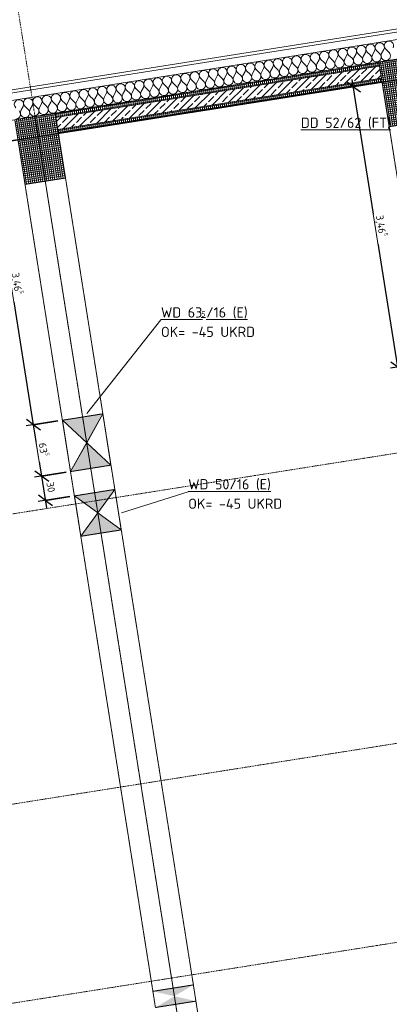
# Model space of a CAD drawing. Header units: millimetres. Extents: x 1523 to 74793, y -36705 to 10268.
# Tile 35 of 48: x 53826 to 58337, y -20143 to -8121. Entities that reach past the tile are written whole.
import ezdxf

# ---------------------------------------------------------------- set-up
doc = ezdxf.new("R2010")
doc.units = ezdxf.units.MM
for name, pattern in [('IMPORT-STRICHPUNKT _7_', [20, 10, -5, 0, -5]), ('IMPORT-VERDECKT _8_', [7.5, 5, -2.5]), ('Rasterlinie', [22.225, 12.7, -3.175, 3.175, -3.175]), ('Verdeckt 2x', [3.572, 2.3813, -1.1907])]:
    doc.linetypes.add(name, pattern=pattern)
for name, color, linetype, lineweight, true_color in [('10 A--Fassade', 7, 'Continuous', 13, 0x656565), ('90 A--Achsraster _1_50_', 7, 'IMPORT-STRICHPUNKT _7_', 13, 0x656565), ('AD', 1, 'Continuous', 13, 0xff0000), ('Neubau_10 A--Stütze', 7, 'Continuous', 13, 0x656565), ('Neubau_10 A--Wand außen _tragend_', 7, 'Continuous', 13, 0x656565), ('Neubau_30 A--Träger _ Dachkonstruktion', 7, 'IMPORT-VERDECKT _8_', 13, 0x656565), ('Xref_706_5_--_ÜP_01_000_18_Übersichtsplan OG1_IFC 2025_01_13_dwg', 7, 'Continuous', 13, 0x767676), ('XX', 7, 'Continuous', 18, 0x804040)]:
    doc.layers.add(name, color=color, linetype=linetype, lineweight=lineweight, true_color=true_color)
for name, color, linetype, lineweight in [('AD_Detail', 7, 'Continuous', 13), ('Ax-50_BM-Bem', 7, 'Continuous', 9), ('Ax_BM-Bem', 7, 'Continuous', 9), ('GB_HLS-OBJ', 7, 'Continuous', 18), ('M-EQPM-___-IDEN', 7, 'Continuous', 9), ('S-GRID-____-OTLN', 7, 'Continuous', 9)]:
    doc.layers.add(name, color=color, linetype=linetype, lineweight=lineweight)
doc.styles.add('ISOCPEUR', font='isocpeur.ttf', dxfattribs={"height": 125})
doc.styles.add('ISOCPEUR_2', font='isocpeur.ttf', dxfattribs={"height": 90})
doc.styles.add('ISOCPEUR_3', font='isocpeur.ttf', dxfattribs={"height": 62.5})
doc.dimstyles.new('KI_1_8_mm_Isocpeur__cm_m__Aufrundung_auf_5_mm_ELT_Gesamtbemaßung', dxfattribs={"dimscale": 304.8, "dimtxt": 89.638306, "dimasz": 0.492126, "dimexe": 0.295276, "dimexo": 0.0625, "dimgap": 0.049213, "dimtad": 1, "dimdec": 1, "dimlfac": 0.1, "dimrnd": 0.5, "dimdsep": 46, "dimtxsty": 'ISOCPEUR_2', "dimblk1": 'OBLIQUE', "dimblk2": 'OBLIQUE', "dimsah": 1, "dimcen": 0.09, "dimdle": 0.295276, "dimadec": 0, "dimazin": 0, "dimtfac": 1, "dimtdec": 4, "dimtix": 1, "dimtmove": 0, "dimatfit": 3, "dimfxl": 0.984252, "dimfxlon": 1, "dimtvp": 1, "dimtfill": 1, "dimtolj": 1, "dimtzin": 0, "dimlwd": 25, "dimlwe": 25, "dimarcsym": 2})
doc.dimstyles.new('KI_1_8_mm_Isocpeur__cm_m__Aufrundung_auf_5_mm_ELT_Gesamtbemaßung_1', dxfattribs={"dimscale": 304.8, "dimtxt": 89.638306, "dimasz": 0.492126, "dimexe": 0.295276, "dimexo": 0.0625, "dimgap": 0.049213, "dimtad": 1, "dimlfac": 0.001, "dimrnd": 0.005, "dimzin": 0, "dimdsep": 46, "dimtxsty": 'ISOCPEUR_2', "dimblk1": 'OBLIQUE', "dimblk2": 'OBLIQUE', "dimsah": 1, "dimcen": 0.09, "dimdle": 0.295276, "dimadec": 0, "dimazin": 0, "dimtfac": 1, "dimtdec": 4, "dimtix": 1, "dimtmove": 0, "dimatfit": 3, "dimfxl": 0.984252, "dimfxlon": 1, "dimtvp": 1, "dimtfill": 1, "dimtolj": 1, "dimtzin": 0, "dimlwd": 25, "dimlwe": 25, "dimarcsym": 2})
pattern_1 = [(275.336, (0, 0), (24.891662, 2.324905), []), (5.336, (0, 0), (-2.324905, 24.891662), [])]

# ---------------------------------------------------------------- blocks, each defined once
blk = doc.blocks.new('SuD_WD_RB Allgemein - SuD_WD_RB Allgemein-37359852-SuD_1_OG gesamt Plot  - Blatt 2')
at = {"layer": 'AD', "lineweight": 18}
blk.add_hatch(color=256, dxfattribs=at).paths.add_polyline_path([(-500, -317.5), (0, -317.5), (-250, 0)])
at = {"layer": 'AD_Detail', "lineweight": 18, "true_color": 0xff0000}
blk.add_hatch(color=1, dxfattribs=at).paths.add_polyline_path([(-250, 0), (0, 317.5), (-500, 317.5)])
at = {"layer": 'AD', "color": 7}
for p, q in [((-500, -317.5), (0, 317.5)), ((-500, 317.5), (0, -317.5)), ((-500, -317.5), (-500, 317.5)), ((-500, 317.5), (0, 317.5)), ((0, 317.5), (0, -317.5)), ((0, -317.5), (-500, -317.5))]:
    blk.add_line(p, q, dxfattribs=at)
at = {"layer": 'AD_Detail'}
for p, q in [((0, 317.5), (-500, 317.5)), ((-500, 317.5), (-250, 0)), ((-250, 0), (0, 317.5)), ((-250, 0), (-500, -317.5)), ((0, -317.5), (-250, 0)), ((-500, -317.5), (0, -317.5))]:
    blk.add_line(p, q, dxfattribs=at)
blk = doc.blocks.new('SuD_WD_RB Allgemein - SuD_WD_RB Allgemein-37498414-SuD_1_OG gesamt Plot  - Blatt 2')
at = {"layer": 'AD', "lineweight": 18}
blk.add_hatch(color=256, dxfattribs=at).paths.add_polyline_path([(-500, -250), (0, -250), (-250, 0)])
at = {"layer": 'AD_Detail', "lineweight": 18, "true_color": 0xff0000}
blk.add_hatch(color=1, dxfattribs=at).paths.add_polyline_path([(-250, 0), (0, 250), (-500, 250)])
at = {"layer": 'AD', "color": 7}
for p, q in [((-500, -250), (0, 250)), ((-500, 250), (0, -250)), ((-500, -250), (-500, 250)), ((-500, 250), (0, 250)), ((0, 250), (0, -250)), ((0, -250), (-500, -250))]:
    blk.add_line(p, q, dxfattribs=at)
at = {"layer": 'AD_Detail'}
for p, q in [((0, 250), (-500, 250)), ((-500, 250), (-250, 0)), ((-250, 0), (0, 250)), ((-250, 0), (-500, -250)), ((0, -250), (-250, 0)), ((-500, -250), (0, -250))]:
    blk.add_line(p, q, dxfattribs=at)
blk = doc.blocks.new('Xref_706_5_--_ÜP_01_000_15_Übersichtsplan OG1_IFC 2024_08_01_dwg__X249-41956784-SuD_1_OG gesamt Plot  - Blatt 2')
at = {"layer": '10 A--Fassade', "color": 9, "true_color": 0xcbcbcb}
for p, q in [((4967, -32135), (5011, -32099)), ((4968, -32158), (5015, -32190)), ((4972, -32249), (5016, -32213)), ((4973, -32272), (5020, -32304)), ((4977, -32363), (5021, -32327)), ((4978, -32386), (5026, -32418)), ((4983, -32478), (5027, -32441)), ((4984, -32500), (5031, -32533)), ((4988, -32592), (5032, -32555)), ((4989, -32615), (5036, -32647)), ((4993, -32706), (5037, -32669)), ((4994, -32729), (5042, -32761)), ((4999, -32820), (5043, -32784)), ((5000, -32843), (5047, -32875)), ((5004, -32934), (5048, -32898)), ((5005, -32957), (5052, -32989)), ((5009, -33048), (5053, -33012)), ((5010, -33071), (5057, -33103)), ((5014, -33163), (5059, -33126)), ((5016, -33185), (5063, -33217)), ((5020, -33277), (5064, -33240)), ((5021, -33300), (5068, -33332)), ((5025, -33391), (5069, -33354)), ((5026, -33414), (5073, -33446)), ((5030, -33505), (5075, -33469)), ((5032, -33528), (5079, -33560)), ((5036, -33619), (5080, -33583)), ((5037, -33642), (5084, -33674)), ((5041, -33733), (5085, -33697)), ((5042, -33756), (5089, -33788)), ((5046, -33847), (5090, -33811)), ((5047, -33870), (5095, -33902)), ((5052, -33962), (5096, -33925)), ((5053, -33984), (5100, -34017)), ((5057, -34076), (5101, -34039)), ((5058, -34099), (5105, -34131)), ((5062, -34190), (5106, -34154)), ((5063, -34213), (5111, -34245)), ((5068, -34304), (5112, -34268)), ((5069, -34327), (5116, -34359)), ((5073, -34418), (5117, -34382)), ((5074, -34441), (5121, -34473)), ((5078, -34532), (5122, -34496)), ((5079, -34555), (5127, -34587)), ((5084, -34647), (5128, -34610)), ((5085, -34669), (5132, -34702)), ((5089, -34761), (5133, -34724)), ((5090, -34784), (5137, -34816)), ((5094, -34875), (5138, -34839)), ((5095, -34898), (5143, -34930)), ((5100, -34989), (5144, -34953)), ((5101, -35012), (5148, -35044)), ((5105, -35103), (5149, -35067)), ((5106, -35126), (5153, -35158)), ((5110, -35217), (5154, -35181)), ((5111, -35240), (5159, -35272)), ((5116, -35332), (5160, -35295)), ((5117, -35354), (5164, -35387)), ((5121, -35446), (5165, -35409)), ((5122, -35469), (5169, -35501)), ((5126, -35560), (5170, -35524)), ((5127, -35583), (5175, -35615)), ((5132, -35674), (5176, -35638)), ((5133, -35697), (5180, -35729)), ((5137, -35788), (5181, -35752)), ((5138, -35811), (5185, -35843)), ((5142, -35902), (5186, -35866)), ((5143, -35925), (5190, -35957)), ((5147, -36017), (5192, -35980)), ((5149, -36039), (5196, -36072)), ((5153, -36131), (5197, -36094)), ((5154, -36154), (5201, -36186)), ((5158, -36245), (5202, -36209)), ((5159, -36268), (5206, -36300)), ((5163, -36359), (5208, -36323)), ((5165, -36382), (5212, -36414)), ((5169, -36473), (5213, -36437)), ((5170, -36496), (5217, -36528)), ((5174, -36587), (5218, -36551)), ((5175, -36610), (5222, -36642))]:
    blk.add_line(p, q, dxfattribs=at)
for centre, start, end in [((4930, -32091), 55.7982, 309.538), ((5047, -32143), 2.6681, 129.538), ((4936, -32205), 55.7982, 309.538), ((5047, -32143), 235.7982, 2.6681), ((5052, -32257), 2.6681, 129.538), ((4941, -32319), 55.7982, 309.538), ((5052, -32257), 235.7982, 2.6681), ((5058, -32371), 2.6681, 129.538), ((4946, -32433), 55.7982, 309.538), ((5058, -32371), 235.7982, 2.6681), ((5063, -32485), 2.6681, 129.538), ((4952, -32548), 55.7982, 309.538), ((5063, -32485), 235.7982, 2.6681), ((5068, -32599), 2.6681, 129.538), ((4957, -32662), 55.7982, 309.538), ((5068, -32599), 235.7982, 2.6681), ((5074, -32714), 2.6681, 129.538), ((4962, -32776), 55.7982, 309.538), ((5074, -32714), 235.7982, 2.6681), ((5079, -32828), 2.6681, 129.538), ((4967, -32890), 55.7982, 309.538), ((5079, -32828), 235.7982, 2.6681), ((5084, -32942), 2.6681, 129.538), ((5084, -32942), 235.7982, 2.6681), ((4973, -33004), 55.7982, 309.538), ((5090, -33056), 2.6681, 129.538), ((5090, -33056), 235.7982, 2.6681), ((4978, -33118), 55.7982, 309.538), ((4983, -33233), 55.7982, 309.538), ((5095, -33170), 2.6681, 129.538), ((5095, -33170), 235.7982, 2.6681), ((4989, -33347), 55.7982, 309.538), ((5100, -33284), 2.6681, 129.538), ((5100, -33284), 235.7982, 2.6681), ((4994, -33461), 55.7982, 309.538), ((5106, -33399), 2.6681, 129.538), ((5106, -33399), 235.7982, 2.6681), ((4999, -33575), 55.7982, 309.538), ((5111, -33513), 2.6681, 129.538), ((5111, -33513), 235.7982, 2.6681), ((5005, -33689), 55.7982, 309.538), ((5116, -33627), 2.6681, 129.538), ((5116, -33627), 235.7982, 2.6681), ((5010, -33803), 55.7982, 309.538), ((5122, -33741), 2.6681, 129.538), ((5122, -33741), 235.7982, 2.6681), ((5015, -33918), 55.7982, 309.538), ((5127, -33855), 2.6681, 129.538), ((5127, -33855), 235.7982, 2.6681), ((5021, -34032), 55.7982, 309.538), ((5132, -33969), 2.6681, 129.538), ((5132, -33969), 235.7982, 2.6681), ((5026, -34146), 55.7982, 309.538), ((5137, -34084), 2.6681, 129.538), ((5137, -34084), 235.7982, 2.6681), ((5143, -34198), 2.6681, 129.538), ((5031, -34260), 55.7982, 309.538), ((5143, -34198), 235.7982, 2.6681), ((5148, -34312), 2.6681, 129.538), ((5037, -34374), 55.7982, 309.538), ((5148, -34312), 235.7982, 2.6681), ((5153, -34426), 2.6681, 129.538), ((5042, -34488), 55.7982, 309.538), ((5153, -34426), 235.7982, 2.6681), ((5159, -34540), 2.6681, 129.538), ((5047, -34603), 55.7982, 309.538), ((5159, -34540), 235.7982, 2.6681), ((5164, -34654), 2.6681, 129.538), ((5053, -34717), 55.7982, 309.538), ((5164, -34654), 235.7982, 2.6681), ((5169, -34768), 2.6681, 129.538), ((5058, -34831), 55.7982, 309.538), ((5169, -34768), 235.7982, 2.6681), ((5175, -34883), 2.6681, 129.538), ((5063, -34945), 55.7982, 309.538), ((5175, -34883), 235.7982, 2.6681), ((5180, -34997), 2.6681, 129.538), ((5069, -35059), 55.7982, 309.538), ((5180, -34997), 235.7982, 2.6681), ((5185, -35111), 2.6681, 129.538), ((5074, -35173), 55.7982, 309.538), ((5185, -35111), 235.7982, 2.6681), ((5191, -35225), 2.6681, 129.538), ((5191, -35225), 235.7982, 2.6681), ((5079, -35288), 55.7982, 309.538), ((5085, -35402), 55.7982, 309.538), ((5196, -35339), 2.6681, 129.538), ((5196, -35339), 235.7982, 2.6681), ((5090, -35516), 55.7982, 309.538), ((5201, -35453), 2.6681, 129.538), ((5201, -35453), 235.7982, 2.6681), ((5095, -35630), 55.7982, 309.538), ((5207, -35568), 2.6681, 129.538), ((5207, -35568), 235.7982, 2.6681), ((5100, -35744), 55.7982, 309.538), ((5212, -35682), 2.6681, 129.538), ((5212, -35682), 235.7982, 2.6681), ((5106, -35858), 55.7982, 309.538), ((5217, -35796), 2.6681, 129.538), ((5217, -35796), 235.7982, 2.6681), ((5111, -35972), 55.7982, 309.538), ((5223, -35910), 2.6681, 129.538), ((5223, -35910), 235.7982, 2.6681), ((5116, -36087), 55.7982, 309.538), ((5228, -36024), 2.6681, 129.538), ((5228, -36024), 235.7982, 2.6681), ((5122, -36201), 55.7982, 309.538), ((5233, -36138), 2.6681, 129.538), ((5233, -36138), 235.7982, 2.6681), ((5127, -36315), 55.7982, 309.538), ((5239, -36253), 2.6681, 129.538), ((5239, -36253), 235.7982, 2.6681), ((5132, -36429), 55.7982, 309.538), ((5244, -36367), 2.6681, 129.538), ((5244, -36367), 235.7982, 2.6681), ((5249, -36481), 2.6681, 129.538), ((5138, -36543), 55.7982, 309.538), ((5249, -36481), 235.7982, 2.6681), ((5255, -36595), 2.6681, 129.538), ((5143, -36657), 55.7982, 309.538), ((5255, -36595), 235.7982, 2.6681), ((5260, -36709), 2.6681, 129.538)]:
    blk.add_arc(centre, 57.1, start, end, dxfattribs=at)
blk = doc.blocks.new('Xref_706_5_--_ÜP_01_000_15_Übersichtsplan OG1_IFC 2024_08_01_dwg_Standard-Rastermarker_7-41957088-SuD_1_OG gesamt Plot  - Blatt 2')
at = {"layer": '90 A--Achsraster _1_50_', "color": 9, "true_color": 0xcbcbcb}
blk.add_line((38626, 0), (93806, 0), dxfattribs=at)
blk = doc.blocks.new('Xref_706_5_--_ÜP_01_000_15_Übersichtsplan OG1_IFC 2024_08_01_dwg_Standard-Rastermarker_7-V1-SuD_1_OG gesamt Plot  - Blatt 2')
at = {"layer": '90 A--Achsraster _1_50_', "color": 9, "true_color": 0xcbcbcb}
blk.add_line((37914, 0), (93093, 0), dxfattribs=at)
blk = doc.blocks.new('Xref_706_5_--_ÜP_01_000_15_Übersichtsplan OG1_IFC 2024_08_01_dwg_Standard-Rastermarker_12-V4-SuD_1_OG gesamt Plot  - Blatt 2')
at = {"layer": '90 A--Achsraster _1_50_', "color": 9, "true_color": 0xcbcbcb}
blk.add_line((0, 0), (28500, 0), dxfattribs=at)
blk = doc.blocks.new('Xref_706_5_--_ÜP_01_000_15_Übersichtsplan OG1_IFC 2024_08_01_dwg_Standard-Rastermarker_7-V6-SuD_1_OG gesamt Plot  - Blatt 2')
at = {"layer": '90 A--Achsraster _1_50_', "color": 9, "true_color": 0xcbcbcb}
blk.add_line((37359, 0), (92538, 0), dxfattribs=at)
blk = doc.blocks.new('Xref_706_5_--_ÜP_01_000_15_Übersichtsplan OG1_IFC 2024_08_01_dwg_Standard-Rastermarker_7-V8-SuD_1_OG gesamt Plot  - Blatt 2')
at = {"layer": '90 A--Achsraster _1_50_', "color": 9, "true_color": 0xcbcbcb}
blk.add_line((36979, 0), (92158, 0), dxfattribs=at)
blk = doc.blocks.new('Xref_706_5_--_ÜP_01_000_18_Übersichtsplan OG1_IFC 2025_01_13_dwg-35464460-SuD_1_OG gesamt Plot  - Blatt 2')
at = {"layer": 'Neubau_10 A--Stütze', "true_color": 0xcbcbcb}
h = blk.add_hatch(dxfattribs=at)
h.set_pattern_fill('FP_17', color=9, style=0, pattern_type=2)
h.set_pattern_definition([(5.336, (6609.177, -31960.746), (-2.3249, 24.89166), []), (275.336, (6609.177, -31960.746), (24.89166, 2.3249), [])])
h.paths.add_polyline_path([(7406, -31886), (7359, -31389), (6563, -31463), (6609, -31961), (6858, -31937)])
h = blk.add_hatch(dxfattribs=at)
h.set_pattern_fill('FP_9', color=9, style=0, pattern_type=2)
h.set_pattern_definition([(5.336, (7027.682, -36441.243), (-2.3249, 24.89166), []), (275.336, (7027.682, -36441.243), (24.89166, 2.3249), [])])
h.paths.add_polyline_path([(7824, -36367), (7778, -35869), (6981, -35943), (7028, -36441), (7277, -36418)])
at = {"layer": 'Neubau_10 A--Wand außen _tragend_', "true_color": 0xcbcbcb}
h = blk.add_hatch(dxfattribs=at)
h.set_pattern_fill('FP_3', color=9, style=0, pattern_type=2)
h.set_pattern_definition(pattern_1)
h.paths.add_polyline_path([(7031, -35939), (6659, -31956), (6609, -31961), (6981, -35943)])
h = blk.add_hatch(dxfattribs=at)
h.set_pattern_fill('FP_6', color=9, style=0, pattern_type=2)
h.set_pattern_definition([(131.336, (0, 0), (90.1019, 79.25683), []), (131.336, (-45.05, -39.63), (90.1019, 79.25683), [90, -30])])
h.paths.add_polyline_path([(7180, -35925), (6808, -31942), (6659, -31956), (7031, -35939), (7110, -35931)])
h = blk.add_hatch(dxfattribs=at)
h.set_pattern_fill('FP_3', color=9, style=0, pattern_type=2)
h.set_pattern_definition(pattern_1)
h.paths.add_polyline_path([(7230, -35920), (6858, -31937), (6808, -31942), (7180, -35925)])
at = {"layer": 'Neubau_30 A--Träger _ Dachkonstruktion', "linetype": 'Continuous', "true_color": 0xededed}
for points in [[(17832, -35181), (17709, -34941), (17756, -35439), (17765, -35408)], [(17955, -35421), (17909, -34923), (17832, -35181)]]:
    blk.add_hatch(color=7, dxfattribs=at).paths.add_polyline_path(points)
h = blk.add_hatch(color=7, dxfattribs=at)
h.paths.add_polyline_path([(12155, -35962), (12155, -35962), (11883, -35737)])
h.paths.add_polyline_path([(12109, -35465), (12109, -35464), (12047, -35539)])
h = blk.add_hatch(color=7, dxfattribs=at)
h.paths.add_polyline_path([(11359, -36037), (11359, -36037), (11019, -35817)])
h.paths.add_polyline_path([(11312, -35539), (11312, -35539), (11214, -35632)])
at = {"layer": '10 A--Fassade', "color": 9, "true_color": 0xcbcbcb, "flags": 128}
for points in [[(10137, -72315), (7970, -49109), (7821, -47515), (5447, -22096), (5323, -20772), (5006, -17374)], [(5813, -26983), (5773, -26987), (7692, -47528), (7731, -47524), (7821, -47515), (8060, -47493), (6141, -26953), (6048, -25957), (5686, -22074), (5562, -20750), (5323, -20772)], [(10046, -72309), (7880, -49117), (7731, -47524), (5357, -22104), (5317, -22108), (5680, -25991), (5773, -26987)]]:
    blk.add_lwpolyline(points, dxfattribs=at)
at = {"layer": 'Neubau_10 A--Stütze', "color": 9, "true_color": 0xcbcbcb, "flags": 128}
for points in [[(7406, -31886), (7359, -31389), (6563, -31463), (6609, -31961)], [(7824, -36367), (7778, -35869), (6981, -35943), (7028, -36441)]]:
    blk.add_lwpolyline(points, close=True, dxfattribs=at)
at = {"layer": 'Neubau_10 A--Wand außen _tragend_', "color": 9, "true_color": 0xcbcbcb}
for p, q in [((6609, -31961), (6981, -35943)), ((6659, -31956), (7031, -35939)), ((6808, -31942), (7180, -35925)), ((7230, -35920), (6858, -31937))]:
    blk.add_line(p, q, dxfattribs=at)
at = {"layer": 'Neubau_30 A--Träger _ Dachkonstruktion', "color": 9, "true_color": 0xcbcbcb}
blk.add_line((7004, -36192), (25723, -34444), dxfattribs=at)
at = {"layer": 'Neubau_30 A--Träger _ Dachkonstruktion', "color": 9, "true_color": 0xcbcbcb, "flags": 128}
for points in [[(11193, -31030), (10894, -31058), (10940, -31556), (10308, -31615), (6609, -31961), (6563, -31463), (10262, -31117)], [(12155, -35962), (17756, -35439), (17955, -35421), (17909, -34923), (20925, -34641)], [(17709, -34941), (12109, -35464), (11611, -35511), (11658, -36009)], [(17909, -34923), (17709, -34941), (17756, -35439)], [(11359, -36037), (11658, -36009), (12155, -35962), (12109, -35464)], [(11611, -35511), (11312, -35539), (10680, -35598), (10727, -36096), (7028, -36441), (6981, -35943), (10680, -35598)], [(10727, -36096), (11359, -36037), (11312, -35539)]]:
    blk.add_lwpolyline(points, dxfattribs=at)
for name, p, rotation in [('Xref_706_5_--_ÜP_01_000_15_Übersichtsplan OG1_IFC 2024_08_01_dwg_Standard-Rastermarker_7-41957088-SuD_1_OG gesamt Plot  - Blatt 2', (14225, -110805), 95.33628353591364), ('Xref_706_5_--_ÜP_01_000_15_Übersichtsplan OG1_IFC 2024_08_01_dwg_Standard-Rastermarker_7-V1-SuD_1_OG gesamt Plot  - Blatt 2', (18705, -110387), 95.33628353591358), ('Xref_706_5_--_ÜP_01_000_15_Übersichtsplan OG1_IFC 2024_08_01_dwg_Standard-Rastermarker_7-V6-SuD_1_OG gesamt Plot  - Blatt 2', (22190, -110061), 95.33628353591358), ('Xref_706_5_--_ÜP_01_000_15_Übersichtsplan OG1_IFC 2024_08_01_dwg_Standard-Rastermarker_7-V8-SuD_1_OG gesamt Plot  - Blatt 2', (24580, -109838), 95.33628353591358), ('Xref_706_5_--_ÜP_01_000_15_Übersichtsplan OG1_IFC 2024_08_01_dwg__X249-41956784-SuD_1_OG gesamt Plot  - Blatt 2', (0, 0), 2.668141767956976), ('Xref_706_5_--_ÜP_01_000_15_Übersichtsplan OG1_IFC 2024_08_01_dwg_Standard-Rastermarker_12-V4-SuD_1_OG gesamt Plot  - Blatt 2', (28389, -34195), 185.3362835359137)]:
    blk.add_blockref(name, p, dxfattribs=dict(rotation=rotation))
blk = doc.blocks.new('DIMBLOCK25-SuD_1_OG gesamt Plot  - Blatt 2')
at = {"layer": 'Ax-50_BM-Bem', "lineweight": 25}
for p, q in [((54392, -13647), (54007, -13708)), ((54095, -13694), (54010, -13632)), ((54095, -13694), (54392, -13647)), ((54156, -14079), (54095, -13694)), ((54095, -13694), (54181, -13756)), ((54439, -13943), (54053, -14004)), ((54142, -13990), (54057, -13928)), ((54142, -13990), (54439, -13943)), ((54142, -13990), (54228, -14053))]:
    blk.add_line(p, q, dxfattribs=at)
at = {"layer": 'Ax-50_BM-Bem', "color": 0, "lineweight": 25, "insert": (54240, -13759), "char_height": 90, "width": 150.59, "attachment_point": 1, "rotation": 279, "line_spacing_factor": 1.149209, "style": 'ISOCPEUR_2', "bg_fill": 3, "box_fill_scale": 1.25, "bg_fill_color": 256, "bg_fill_true_color": 13158600, "bg_fill_transparency": 0}
blk.add_mtext('30', dxfattribs=at)
blk = doc.blocks.new('_Oblique')
at = {"color": 0, "linetype": 'ByBlock', "lineweight": -2}
blk.add_line((-0.5, -0.5), (0.5, 0.5), dxfattribs=at)
blk = doc.blocks.new('DIMBLOCK26-SuD_1_OG gesamt Plot  - Blatt 2')
at = {"layer": 'Ax-50_BM-Bem', "lineweight": 25}
for p, q in [((54292, -13020), (53907, -13081)), ((53996, -13067), (53910, -13004)), ((53996, -13067), (54292, -13020)), ((54095, -13694), (53996, -13067)), ((53996, -13067), (54082, -13129)), ((54392, -13647), (54007, -13708)), ((54095, -13694), (54010, -13632)), ((54095, -13694), (54392, -13647)), ((54095, -13694), (54181, -13756))]:
    blk.add_line(p, q, dxfattribs=at)
at = {"layer": 'Ax-50_BM-Bem', "color": 0, "lineweight": 25, "insert": (54164, -13277), "char_height": 90, "width": 201.14, "attachment_point": 1, "rotation": 279, "line_spacing_factor": 1.149209, "style": 'ISOCPEUR_2', "bg_fill": 3, "box_fill_scale": 1.25, "bg_fill_color": 256, "bg_fill_true_color": 13158600, "bg_fill_transparency": 0}
blk.add_mtext('63\\A2\\H0.5x;\\S5^  ;\\H2x;', dxfattribs=at)
blk = doc.blocks.new('DIMBLOCK27-SuD_1_OG gesamt Plot  - Blatt 2')
at = {"layer": 'Ax-50_BM-Bem', "lineweight": 25}
for p, q in [((53454, -9644), (53368, -9582)), ((53996, -13067), (53440, -9556)), ((53158, -9691), (53543, -9630)), ((53454, -9644), (53158, -9691)), ((53454, -9644), (53540, -9707)), ((54292, -13020), (53907, -13081)), ((53996, -13067), (53910, -13004)), ((53996, -13067), (54292, -13020)), ((53996, -13067), (54082, -13129))]:
    blk.add_line(p, q, dxfattribs=at)
at = {"layer": 'Ax-50_BM-Bem', "color": 0, "lineweight": 25, "insert": (53835, -11201), "char_height": 90, "width": 324.84, "attachment_point": 1, "rotation": 279, "line_spacing_factor": 1.149209, "style": 'ISOCPEUR_2', "bg_fill": 3, "box_fill_scale": 1.25, "bg_fill_color": 256, "bg_fill_true_color": 13158600, "bg_fill_transparency": 0}
blk.add_mtext('3,46\\A2\\H0.5x;\\S5^  ;\\H2x;', dxfattribs=at)
blk = doc.blocks.new('DIMBLOCK30-SuD_1_OG gesamt Plot  - Blatt 2')
at = {"layer": 'Ax-50_BM-Bem', "lineweight": 25}
for p, q in [((57899, -8941), (57813, -8878)), ((58441, -12363), (57885, -8852)), ((57602, -8987), (57988, -8926)), ((57899, -8941), (57602, -8987)), ((57899, -8941), (57984, -9003)), ((58737, -12316), (58352, -12377)), ((58441, -12363), (58355, -12301)), ((58441, -12363), (58737, -12316)), ((58441, -12363), (58527, -12425))]:
    blk.add_line(p, q, dxfattribs=at)
at = {"layer": 'Ax-50_BM-Bem', "color": 0, "lineweight": 25, "insert": (58279, -10497), "char_height": 90, "width": 324.84, "attachment_point": 1, "rotation": 279, "line_spacing_factor": 1.149209, "style": 'ISOCPEUR_2', "bg_fill": 3, "box_fill_scale": 1.25, "bg_fill_color": 256, "bg_fill_true_color": 13158600, "bg_fill_transparency": 0}
blk.add_mtext('3,46\\A2\\H0.5x;\\S5^  ;\\H2x;', dxfattribs=at)

msp = doc.modelspace()

# ---------------------------------------------------------------- linework, layer by layer
at = {"layer": 'M-EQPM-___-IDEN'}
for p, q in [((54643.773, -12929.746), (55549.877, -11786.947)), ((55068.078, -14142.526), (55882.176, -13884.996))]:
    msp.add_line(p, q, dxfattribs=at)
at = {"layer": 'S-GRID-____-OTLN', "linetype": 'Rasterlinie', "lineweight": 25}
msp.add_line((73944.576, -6399.075), (16884.88, -15436.443), dxfattribs=at)
at = {"layer": 'XX', "color": 9, "linetype": 'Verdeckt 2x', "true_color": 0xc0c0c0}
msp.add_line((47187.646, -10636.956), (59830.041, -8634.598), dxfattribs=at)

# ---------------------------------------------------------------- block references
at = {"layer": 'GB_HLS-OBJ', "rotation": 9.000000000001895}
for name, p in [('SuD_WD_RB Allgemein - SuD_WD_RB Allgemein-37359852-SuD_1_OG gesamt Plot  - Blatt 2', (54890.695, -13246.597)), ('SuD_WD_RB Allgemein - SuD_WD_RB Allgemein-37498414-SuD_1_OG gesamt Plot  - Blatt 2', (55026.402, -14103.417))]:
    msp.add_blockref(name, p, dxfattribs=at)
at = {"layer": 'Xref_706_5_--_ÜP_01_000_18_Übersichtsplan OG1_IFC 2025_01_13_dwg', "color": 9, "true_color": 0xcbcbcb, "rotation": 273.6637164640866}
msp.add_blockref('Xref_706_5_--_ÜP_01_000_18_Übersichtsplan OG1_IFC 2025_01_13_dwg-35464460-SuD_1_OG gesamt Plot  - Blatt 2', (89683.753, 0.01), dxfattribs=at)

# ---------------------------------------------------------------- texts
at = {"layer": 'M-EQPM-___-IDEN', "color": 1, "true_color": 0xff0000, "attachment_point": 1}
for s, insert, char_height, width, style in [('\\LWD 63', (55549.877, -11632.585), 125, 597.25719, 'ISOCPEUR'), ('\\L/16 (E)', (56102.195, -11632.585), 125, 613.29094, 'ISOCPEUR'), ('\\L\\L5', (56042.664, -11682.589), 62.5, 72.15187, 'ISOCPEUR_3'), ('OK= -45 UKRD', (55549.877, -11869.848), 125, 1350.84344, 'ISOCPEUR'), ('\\LWD 50/16 (E)', (55882.176, -13730.634), 125, 1210.54812, 'ISOCPEUR'), ('OK= -45 UKRD', (55882.176, -13967.898), 125, 1350.84344, 'ISOCPEUR')]:
    msp.add_mtext(s, dxfattribs=dict(at, insert=insert, char_height=char_height, width=width, style=style))

# ---------------------------------------------------------------- next in the draw order: dimensions: what is measured, and where the dimension line sits
at = {"layer": 'Ax_BM-Bem', "lineweight": 25}
dim = msp.add_linear_dim(base=(57898.645, -8940.501), p1=(58737.002, -12315.945), p2=(57602.339, -8987.431), angle=279, text='\\A1;3,46\\Q;{\\A1;{\\H0.5x;\\S5^ ;}}', dimstyle='KI_1_8_mm_Isocpeur__cm_m__Aufrundung_auf_5_mm_ELT_Gesamtbemaßung_1', override={"dimpost": '<>', "dimfxl": 3516.598435}, dxfattribs=at)
dim.commit()
dim.dimension.update_dxf_attribs({"geometry": 'DIMBLOCK30-SuD_1_OG gesamt Plot  - Blatt 2', "text_midpoint": (58237.821, -10640.894)})
dim = msp.add_linear_dim(base=(54095.434, -13694.012), p1=(54438.671, -13943.388), p2=(54391.741, -13647.082), angle=279, dimstyle='KI_1_8_mm_Isocpeur__cm_m__Aufrundung_auf_5_mm_ELT_Gesamtbemaßung', override={"dimpost": '<>', "dimfxl": 300}, dxfattribs=at)
dim.commit()
dim.dimension.update_dxf_attribs({"geometry": 'DIMBLOCK25-SuD_1_OG gesamt Plot  - Blatt 2', "text_midpoint": (54178.161, -13832.779)})

# ---------------------------------------------------------------- next in the draw order: texts
at = {"layer": 'M-EQPM-___-IDEN', "color": 1, "true_color": 0xff0000, "insert": (57258.493, -9316.584), "char_height": 125, "width": 1314.7675, "attachment_point": 1, "style": 'ISOCPEUR'}
msp.add_mtext('\\LDD 52/62 (FT)', dxfattribs=at)

# ---------------------------------------------------------------- next in the draw order: dimensions: what is measured, and where the dimension line sits
at = {"layer": 'Ax_BM-Bem', "lineweight": 25}
dim = msp.add_linear_dim(base=(53996.098, -13066.83), p1=(54391.741, -13647.082), p2=(54292.405, -13019.9), angle=279, text='\\A1;63\\Q;{\\A1;{\\H0.5x;\\S5^ ;}}', dimstyle='KI_1_8_mm_Isocpeur__cm_m__Aufrundung_auf_5_mm_ELT_Gesamtbemaßung', override={"dimpost": '<>', "dimfxl": 635}, dxfattribs=at)
dim.commit()
dim.dimension.update_dxf_attribs({"geometry": 'DIMBLOCK26-SuD_1_OG gesamt Plot  - Blatt 2', "text_midpoint": (54105.028, -13371.035)})

# ---------------------------------------------------------------- next in the draw order: dimensions: what is measured, and where the dimension line sits
dim = msp.add_linear_dim(base=(53454.048, -9644.456), p1=(54292.405, -13019.9), p2=(53157.741, -9691.386), angle=279, text='\\A1;3,46\\Q;{\\A1;{\\H0.5x;\\S5^ ;}}', dimstyle='KI_1_8_mm_Isocpeur__cm_m__Aufrundung_auf_5_mm_ELT_Gesamtbemaßung_1', override={"dimpost": '<>', "dimfxl": 3516.598435}, dxfattribs=at)
dim.commit()
dim.dimension.update_dxf_attribs({"geometry": 'DIMBLOCK27-SuD_1_OG gesamt Plot  - Blatt 2', "text_midpoint": (53793.223, -11344.849)})

doc.saveas('drawing.dxf')
